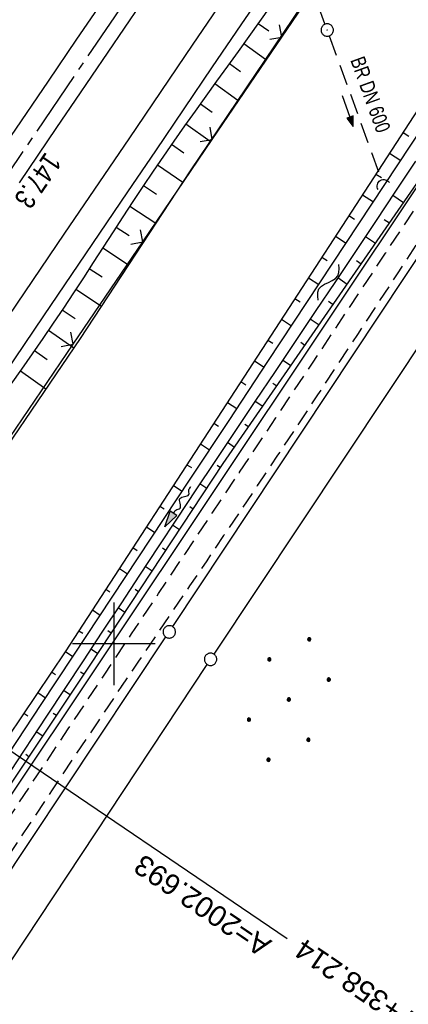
# Model space of a CAD drawing. Extents: x 512721 to 513460, y 476985 to 477919.
# Tile 15 of 23: x 513189 to 513236, y 477456 to 477576. Entities that reach past the tile are written whole.
import ezdxf

# ---------------------------------------------------------------- set-up
doc = ezdxf.new("R2010")
doc.units = 0
doc.header["$LTSCALE"] = 10
doc.header["$MEASUREMENT"] = 0
for name, pattern in [('ACHSE', [5.5, 4, -0.5, 0.5, -0.5]), ('LT00', [0]), ('LT11', [0.3, 0.2, -0.1]), ('STRICHLINIE2', [0.375, 0.25, -0.125])]:
    doc.linetypes.add(name, pattern=pattern)
doc.layers.get('0').update_dxf_attribs({"linetype": 'LT00'})
for name, color, linetype in [('--FLIEßRICHTPFEIL', 180, 'Continuous'), ('--WASSER_NUTZUNG', 180, 'Continuous'), ('-AX-020', 250, 'ACHSE'), ('-EL-020', 250, 'LT00'), ('-Halt-Pfeil', 4, 'LT00'), ('-Haltung', 182, 'STRICHLINIE2'), ('-Haltungsbeschriftung', 182, 'LT00'), ('-ST-20-1', 250, 'LT00'), ('DFK_AB_L', 21, 'LT00'), ('DFK_GZPKT', 250, 'LT00'), ('DFK_KATASTER', 250, 'LT00'), ('DFK_NUTZUNG', 250, 'LT00'), ('V87_AFBR_BAB', 250, 'LT00'), ('V87_BOESCH', 250, 'LT00'), ('V87_BOSCHUNG', 250, 'LT00'), ('V87_FELDWEG', 250, 'LT11'), ('V87_GRABEN', 250, 'LT00'), ('V87_KA_PRUF', 182, 'LT00'), ('V87_LD_MARK', 250, 'LT00'), ('V87_RASTER', 250, 'LT00'), ('V87_UK_DURCH', 182, 'LT00'), ('V87_ZAUN', 40, 'LT00')]:
    doc.layers.add(name, color=color, linetype=linetype)
doc.styles.add('Arial', font='ARIAL.TTF')
doc.styles.add('Beschrift', font='ARIAL.TTF')
doc.styles.add('Haltungsbeschriftung', font='ARIAL.TTF', dxfattribs={"width": 0.75})

# ---------------------------------------------------------------- blocks, each defined once
blk = doc.blocks.new('SYMB7010')
at = {"color": 0, "linetype": 'ByBlock'}
for points in [[(-0.031408, 0.499213), (-0.093728, 0.49134), (-0.15457, 0.475719), (-0.212975, 0.452595), (-0.268021, 0.422333), (-0.31884, 0.385411), (-0.36463, 0.342411), (-0.40467, 0.29401), (-0.438329, 0.240973), (-0.465074, 0.184136), (-0.484486, 0.124395), (-0.496256, 0.062692), (-0.5002, 0)], [(-0.5002, 0), (-0.496256, -0.062692), (-0.484486, -0.124395), (-0.465075, -0.184136), (-0.438329, -0.240973), (-0.404671, -0.29401), (-0.36463, -0.342411), (-0.31884, -0.385411), (-0.268021, -0.422333), (-0.212975, -0.452595), (-0.154571, -0.475719), (-0.093728, -0.49134), (-0.031408, -0.499213), (0.031408, -0.499213)], [(0.5002, 0), (0.496256, 0.062692), (0.484485, 0.124395), (0.465074, 0.184136), (0.438329, 0.240973), (0.40467, 0.29401), (0.36463, 0.342411), (0.31884, 0.385411), (0.268021, 0.422333), (0.212975, 0.452595), (0.15457, 0.475719), (0.093728, 0.49134), (0.031408, 0.499213), (-0.031408, 0.499213)], [(0.031408, -0.499213), (0.093728, -0.491341), (0.15457, -0.475719), (0.212975, -0.452595), (0.268021, -0.422333), (0.31884, -0.385411), (0.36463, -0.342411), (0.404671, -0.294011), (0.438329, -0.240974), (0.465075, -0.184136), (0.484486, -0.124395), (0.496256, -0.062692), (0.500201, 0)]]:
    blk.add_lwpolyline(points, dxfattribs=at)
blk = doc.blocks.new('SYMB0011')
at = {"color": 0, "linetype": 'ByBlock'}
for p, q in [((0.5, 0), (-0.5, 0)), ((0, 0.5), (0, -0.5))]:
    blk.add_line(p, q, dxfattribs=at)
blk = doc.blocks.new('SYMB0003')
at = {"color": 0, "linetype": 'ByBlock'}
for p, q in [((-0.015712, 0), (0.010166, 0.012015)), ((0, -0.021257), (-0.015712, 0)), ((0.010166, 0.012015), (0, -0.021257))]:
    blk.add_line(p, q, dxfattribs=at)
for points in [[(-0.031395, 0.499013), (-0.093691, 0.491144), (-0.154509, 0.475528), (-0.21289, 0.452414), (-0.267913, 0.422164), (-0.318712, 0.385257), (-0.364484, 0.342274), (-0.404509, 0.293893), (-0.438154, 0.240877), (-0.464888, 0.184062), (-0.484292, 0.124345), (-0.496058, 0.062667), (-0.5, 0)], [(-0.5, 0), (-0.496058, -0.062667), (-0.484292, -0.124345), (-0.464888, -0.184062), (-0.438154, -0.240877), (-0.404509, -0.293893), (-0.364485, -0.342274), (-0.318712, -0.385257), (-0.267914, -0.422164), (-0.21289, -0.452414), (-0.154509, -0.475529), (-0.093691, -0.491144), (-0.031395, -0.499014), (0.031395, -0.499014)], [(0.5, 0), (0.496057, 0.062667), (0.484292, 0.124345), (0.464888, 0.184062), (0.438153, 0.240877), (0.404509, 0.293893), (0.364484, 0.342274), (0.318712, 0.385257), (0.267913, 0.422164), (0.21289, 0.452414), (0.154509, 0.475528), (0.093691, 0.491144), (0.031395, 0.499013), (-0.031395, 0.499013)], [(0.031395, -0.499014), (0.093691, -0.491144), (0.154509, -0.475529), (0.21289, -0.452414), (0.267914, -0.422164), (0.318712, -0.385257), (0.364485, -0.342274), (0.404509, -0.293893), (0.438154, -0.240877), (0.464889, -0.184062), (0.484292, -0.124345), (0.496058, -0.062667), (0.5, 0)]]:
    blk.add_lwpolyline(points, dxfattribs=at)
blk = doc.blocks.new('SYMB1107')
at = {"color": 0, "linetype": 'ByBlock'}
for points in [[(-0.2, 0), (-0.196157, 0.039018), (-0.184776, 0.076537), (-0.166294, 0.111114), (-0.141421, 0.141421), (-0.111114, 0.166294), (-0.076537, 0.184776), (-0.039018, 0.196157), (0, 0.2)], [(0, 0.2), (0.039018, 0.196157), (0.076537, 0.184776), (0.111114, 0.166294), (0.141421, 0.141421), (0.166294, 0.111114), (0.184776, 0.076537), (0.196157, 0.039018), (0.2, 0)]]:
    blk.add_lwpolyline(points, dxfattribs=at)
blk = doc.blocks.new('SYMB0024')
at = {"color": 0, "linetype": 'ByBlock'}
for p, q in [((-0.5, 0.5), (0, 0)), ((0, 0), (0.5, 0.5))]:
    blk.add_line(p, q, dxfattribs=at)
blk = doc.blocks.new('FLIEßRICHTPFEIL')
at = {"layer": '--FLIEßRICHTPFEIL'}
blk.add_hatch(color=256, dxfattribs=at).paths.add_polyline_path([(-1.95, 0.4875), (-1.95, -0.4875), (0, 0)])
for p, q in [((-1.95, 0.4875), (-1.95, -0.4875)), ((-1.95, 0.4875), (0, 0)), ((0, 0), (-1.95, -0.4875))]:
    blk.add_line(p, q, dxfattribs=at)
at = {"layer": '--FLIEßRICHTPFEIL', "start_tangent": (-1, 0), "end_tangent": (-1, 0)}
blk.add_spline([(-1.95, 0), (-2.4375, 0), (-2.925, 0.325), (-3.4125, 0), (-3.9, -0.325), (-4.3875, 0), (-4.875, 0.325), (-5.3625, 0), (-5.85, 0)], degree=3, dxfattribs=at)
blk = doc.blocks.new('SYMB7251')
at = {"color": 0, "linetype": 'ByBlock'}
for points in [[(-0.25, 0), (-0.208333, 0.028889), (-0.166667, 0.051111), (-0.125, 0.06), (-0.083333, 0.051111), (-0.041667, 0.028889), (0, 0)], [(0, 0), (0.041667, -0.028889), (0.083333, -0.051111), (0.125, -0.06), (0.166667, -0.051111), (0.208333, -0.028889), (0.25, 0)]]:
    blk.add_lwpolyline(points, dxfattribs=at)
blk = doc.blocks.new('Ackerland7')
at = {"layer": 'DFK_NUTZUNG', "color": 0, "linetype": 'ByBlock'}
for p, q in [((-4, 3.93), (-4, 3.67)), ((-3.95, 3.63), (-3.95, 3.97)), ((-3.9, 3.99), (-3.9, 3.61)), ((-3.85, 3.6), (-3.85, 4)), ((-3.8, 3.99), (-3.8, 3.61)), ((-3.75, 3.63), (-3.75, 3.97)), ((-3.7, 3.93), (-3.7, 3.67)), ((-3.65, 3.8), (-3.65, 3.8)), ((3.7, 3.93), (3.7, 3.67)), ((3.75, 3.63), (3.75, 3.97)), ((3.8, 3.99), (3.8, 3.61)), ((3.85, 3.6), (3.85, 4)), ((3.9, 3.99), (3.9, 3.61)), ((3.95, 3.63), (3.95, 3.97)), ((4, 3.93), (4, 3.67)), ((4.05, 3.8), (4.05, 3.8)), ((-7.85, 0.13), (-7.85, -0.13)), ((-7.8, -0.17), (-7.8, 0.17)), ((-7.75, 0.19), (-7.75, -0.19)), ((-7.7, -0.2), (-7.7, 0.2)), ((-7.65, 0.19), (-7.65, -0.19)), ((-7.6, -0.17), (-7.6, 0.17)), ((-7.55, 0.13), (-7.55, -0.13)), ((-7.5, 0), (-7.5, 0)), ((-0.15, 0.13), (-0.15, -0.13)), ((-0.1, -0.17), (-0.1, 0.17)), ((-0.05, 0.19), (-0.05, -0.19)), ((0, -0.2), (0, 0.2)), ((0.05, 0.19), (0.05, -0.19)), ((0.1, -0.17), (0.1, 0.17)), ((0.15, 0.13), (0.15, -0.13)), ((0.2, 0), (0.2, 0)), ((7.55, 0.13), (7.55, -0.13)), ((7.6, -0.17), (7.6, 0.17)), ((7.65, 0.19), (7.65, -0.19)), ((7.7, -0.2), (7.7, 0.2)), ((7.75, 0.19), (7.75, -0.19)), ((7.8, -0.17), (7.8, 0.17)), ((7.85, 0.13), (7.85, -0.13)), ((7.9, 0), (7.9, 0)), ((-4, -3.67), (-4, -3.93)), ((-3.95, -3.97), (-3.95, -3.63)), ((-3.9, -3.61), (-3.9, -3.99)), ((-3.85, -4), (-3.85, -3.6)), ((-3.8, -3.61), (-3.8, -3.99)), ((-3.75, -3.97), (-3.75, -3.63)), ((-3.7, -3.67), (-3.7, -3.93)), ((-3.65, -3.8), (-3.65, -3.8)), ((3.7, -3.67), (3.7, -3.93)), ((3.75, -3.97), (3.75, -3.63)), ((3.8, -3.61), (3.8, -3.99)), ((3.85, -4), (3.85, -3.6)), ((3.9, -3.61), (3.9, -3.99)), ((3.95, -3.97), (3.95, -3.63)), ((4, -3.67), (4, -3.93)), ((4.05, -3.8), (4.05, -3.8))]:
    blk.add_line(p, q, dxfattribs=at)
for points in [[(-3.65, 3.8), (-3.67, 3.89), (-3.73, 3.96), (-3.81, 3.99), (-3.89, 3.99), (-3.97, 3.96), (-4.03, 3.89), (-4.05, 3.8), (-4.03, 3.71), (-3.97, 3.64), (-3.89, 3.6), (-3.81, 3.6), (-3.73, 3.64), (-3.67, 3.71), (-3.65, 3.8)], [(4.05, 3.8), (4.03, 3.89), (3.97, 3.96), (3.89, 3.99), (3.81, 3.99), (3.73, 3.96), (3.67, 3.89), (3.65, 3.8), (3.67, 3.71), (3.73, 3.64), (3.81, 3.61), (3.89, 3.61), (3.97, 3.64), (4.03, 3.71), (4.05, 3.8)], [(-7.5, 0), (-7.52, 0.09), (-7.58, 0.16), (-7.66, 0.19), (-7.74, 0.19), (-7.82, 0.16), (-7.88, 0.09), (-7.9, 0)], [(0.2, 0), (0.18, 0.09), (0.12, 0.16), (0.04, 0.19), (-0.04, 0.19), (-0.12, 0.16), (-0.18, 0.09), (-0.2, 0)], [(-0.2, 0), (-0.18, -0.09), (-0.12, -0.16), (-0.04, -0.19), (0.04, -0.19), (0.12, -0.16), (0.18, -0.09), (0.2, 0)], [(7.9, 0), (7.88, 0.09), (7.82, 0.16), (7.74, 0.19), (7.66, 0.19), (7.58, 0.16), (7.52, 0.09), (7.5, 0)], [(7.5, 0), (7.52, -0.09), (7.58, -0.16), (7.66, -0.19), (7.74, -0.19), (7.82, -0.16), (7.88, -0.09), (7.9, 0)], [(-7.9, 0), (-7.88, -0.09), (-7.82, -0.16), (-7.74, -0.19), (-7.66, -0.19), (-7.58, -0.16), (-7.52, -0.09), (-7.5, 0)], [(-3.65, -3.8), (-3.67, -3.71), (-3.73, -3.64), (-3.81, -3.61), (-3.89, -3.61), (-3.97, -3.64), (-4.03, -3.71), (-4.05, -3.8), (-4.03, -3.89), (-3.97, -3.96), (-3.89, -3.99), (-3.81, -3.99), (-3.73, -3.96), (-3.67, -3.89), (-3.65, -3.8)], [(4.05, -3.8), (4.03, -3.71), (3.97, -3.64), (3.89, -3.61), (3.81, -3.61), (3.73, -3.64), (3.67, -3.71), (3.65, -3.8), (3.67, -3.89), (3.73, -3.96), (3.81, -3.99), (3.89, -3.99), (3.97, -3.96), (4.03, -3.89), (4.05, -3.8)]]:
    blk.add_lwpolyline(points, dxfattribs=at)
blk = doc.blocks.new('SYMB0070')
at = {"color": 0, "linetype": 'ByBlock'}
for p, q in [((-0.5, 0), (0.2, 0)), ((0.5, 0), (0.2, 0.1)), ((0.2, 0.1), (0.2, 0)), ((0.468, 0), (0.21, 0.086)), ((0.21, 0.086), (0.21, -0.086)), ((0.21, -0.086), (0.468, 0)), ((0.22, -0.072), (0.437, 0)), ((0.23, -0.058), (0.405, 0)), ((0.24, -0.045), (0.374, 0)), ((0.342, 0), (0.25, 0.031)), ((0.25, 0.031), (0.25, -0.031)), ((0.25, -0.031), (0.342, 0)), ((0.26, -0.017), (0.31, 0)), ((0.27, -0.003), (0.279, 0))]:
    blk.add_line(p, q, dxfattribs=at)
for points in [[(0.2, 0), (0.2, -0.1), (0.5, 0)], [(0.437, 0), (0.22, 0.072), (0.22, -0.072)], [(0.405, 0), (0.23, 0.058), (0.23, -0.058)], [(0.374, 0), (0.24, 0.045), (0.24, -0.045)], [(0.31, 0), (0.26, 0.017), (0.26, -0.017)], [(0.279, 0), (0.27, 0.003), (0.27, -0.003)]]:
    blk.add_lwpolyline(points, dxfattribs=at)

msp = doc.modelspace()

# ---------------------------------------------------------------- linework, layer by layer
at = {"layer": '-AX-020', "ltscale": 0.2, "flags": 128}
msp.add_lwpolyline([(513366.25, 477824.83), (513355.82, 477808.87), (513344.83, 477792.14), (513333.82, 477775.43), (513322.78, 477758.74), (513311.72, 477742.06), (513300.63, 477725.4), (513289.52, 477708.75), (513278.39, 477692.12), (513267.24, 477675.5), (513256.08, 477658.89), (513244.9, 477642.29), (513233.71, 477625.7), (513222.5, 477609.12), (513211.29, 477592.54), (513200.07, 477575.97), (513188.84, 477559.41), (513177.6, 477542.84), (513166.37, 477526.28), (513154.8, 477509.24), (513142.5, 477491.11), (513130.2, 477472.99), (513117.9, 477454.86), (513105.61, 477436.73), (513093.33, 477418.59), (513081.06, 477400.44), (513068.81, 477382.28), (513056.57, 477364.12), (513044.34, 477345.94), (513032.14, 477327.75), (513019.96, 477309.55), (513007.8, 477291.33), (512995.67, 477273.09), (512983.57, 477254.83), (512971.49, 477236.55), (512959.45, 477218.25), (512947.45, 477199.93), (512935.48, 477181.58), (512923.55, 477163.21), (512911.66, 477144.81), (512899.82, 477126.38), (512888.03, 477107.93), (512876.28, 477089.44), (512864.58, 477070.92), (512854.16, 477054.3)], dxfattribs=at)
at = {"layer": '-EL-020'}
msp.add_line((513158.93, 477506.43), (513220.99, 477464.31), dxfattribs=at)
at = {"layer": '-Haltung'}
for p, q in [((513207.53, 477623.14), (513225.57, 477575.05)), ((513226.09, 477573.64), (513232.43, 477556.15))]:
    msp.add_line(p, q, dxfattribs=at)
at = {"layer": 'DFK_AB_L'}
msp.add_line((513317.26, 477676.16), (513151.91, 477428.3), dxfattribs=at)
at = {"layer": 'DFK_KATASTER'}
for p, q in [((513207.13, 477502.08), (513288.06, 477624.05)), ((513295.13, 477623.82), (513212.13, 477498.76)), ((513089.44, 477325.3), (513206.3, 477500.83)), ((513117.4, 477355.67), (513211.31, 477497.5))]:
    msp.add_line(p, q, dxfattribs=at)
at = {"layer": 'V87_AFBR_BAB'}
for points in [[(513218.81, 477580.05), (513215.37, 477574.97), (513211.93, 477569.89), (513208.49, 477564.81), (513205.05, 477559.74), (513201.66, 477554.74), (513198.27, 477549.74), (513194.88, 477544.74), (513191.48, 477539.75), (513184.49, 477529.44)], [(513198.94, 477578.33), (513195.49, 477573.24), (513192.04, 477568.14), (513187.5, 477561.45)], [(513188.57, 477555.85), (513190.83, 477559.19), (513193.09, 477562.53), (513195.36, 477565.87), (513197.34, 477568.77), (513199.32, 477571.68), (513201.3, 477574.58), (513203.28, 477577.49)]]:
    msp.add_lwpolyline(points, dxfattribs=at)
at = {"layer": 'V87_BOESCH'}
for points in [[(513283.07, 477664.98), (513281.86, 477664.03), (513280.84, 477663.51), (513275.78, 477656.95), (513263.18, 477636.57), (513249.73, 477616.5), (513236.57, 477596.99), (513222.81, 477577.41), (513209.23, 477557.29), (513195.94, 477537), (513181.81, 477516.23), (513168.48, 477496.68), (513154.57, 477476.14), (513141.4, 477456.47), (513127.55, 477436.73)], [(513218.92, 477577.22), (513217.64, 477575.4), (513216.35, 477573.58), (513215.06, 477571.77), (513213.75, 477569.96), (513212.45, 477568.16), (513211.14, 477566.35), (513209.84, 477564.54), (513208.55, 477562.73), (513207.27, 477560.9), (513206, 477559.07), (513204.76, 477557.25), (513203.53, 477555.42), (513202.32, 477553.58), (513201.11, 477551.74), (513199.91, 477549.89), (513198.71, 477548.05), (513197.51, 477546.2), (513196.31, 477544.35), (513195.1, 477542.51), (513193.89, 477540.67), (513192.66, 477538.84), (513191.39, 477536.98), (513190.12, 477535.13), (513188.83, 477533.28), (513187.53, 477531.44)]]:
    msp.add_lwpolyline(points, dxfattribs=at)
at = {"layer": 'V87_BOSCHUNG'}
for p, q in [((513217.48, 477575.16), (513218.77, 477574.25)), ((513215.74, 477572.72), (513218.37, 477570.84)), ((513213.99, 477570.29), (513215.34, 477569.32)), ((513212.23, 477567.86), (513215.01, 477565.86)), ((513210.48, 477565.43), (513211.9, 477564.4)), ((513208.73, 477562.98), (513211.66, 477560.9)), ((513235.03, 477561.94), (513235.71, 477561.5)), ((513206.99, 477560.51), (513208.49, 477559.47)), ((513233.39, 477559.43), (513234.74, 477558.56)), ((513205.28, 477558.02), (513208.34, 477555.94)), ((513231.75, 477556.91), (513232.42, 477556.48)), ((513203.6, 477555.52), (513205.15, 477554.48)), ((513230.12, 477554.4), (513231.44, 477553.55)), ((513235.08, 477553.41), (513233.78, 477554.31)), ((513201.94, 477553.01), (513205.07, 477550.94)), ((513228.48, 477551.88), (513229.13, 477551.46)), ((513233.38, 477550.95), (513232.75, 477551.38)), ((513200.3, 477550.49), (513201.86, 477549.46)), ((513226.84, 477549.37), (513228.14, 477548.54)), ((513231.67, 477548.48), (513230.46, 477549.31)), ((513198.66, 477547.97), (513201.79, 477545.93)), ((513225.21, 477546.85), (513225.85, 477546.44)), ((513229.97, 477546.01), (513229.38, 477546.41)), ((513197.03, 477545.46), (513198.59, 477544.44)), ((513223.57, 477544.34), (513224.83, 477543.53)), ((513228.26, 477543.54), (513227.12, 477544.33)), ((513195.39, 477542.95), (513198.49, 477540.9)), ((513221.94, 477541.82), (513222.56, 477541.42)), ((513226.56, 477541.07), (513226, 477541.45)), ((513193.74, 477540.46), (513195.3, 477539.42)), ((513220.3, 477539.31), (513221.52, 477538.52)), ((513224.85, 477538.61), (513223.78, 477539.34)), ((513192.08, 477537.98), (513195.17, 477535.87)), ((513218.66, 477536.79), (513219.27, 477536.41)), ((513223.14, 477536.14), (513222.63, 477536.49)), ((513190.39, 477535.52), (513191.93, 477534.45)), ((513217.03, 477534.28), (513218.21, 477533.52)), ((513221.44, 477533.67), (513220.44, 477534.36)), ((513188.68, 477533.07), (513191.78, 477530.89)), ((513215.39, 477531.76), (513215.98, 477531.39)), ((513219.73, 477531.2), (513219.25, 477531.53)), ((513213.76, 477529.25), (513214.91, 477528.51)), ((513218.03, 477528.73), (513217.1, 477529.37)), ((513212.12, 477526.73), (513212.69, 477526.37)), ((513216.32, 477526.27), (513215.87, 477526.57)), ((513214.62, 477523.8), (513213.76, 477524.38)), ((513210.48, 477524.22), (513211.6, 477523.51)), ((513208.85, 477521.7), (513209.39, 477521.35)), ((513212.93, 477521.33), (513212.51, 477521.61)), ((513207.21, 477519.19), (513208.29, 477518.5)), ((513211.27, 477518.83), (513210.43, 477519.38)), ((513205.58, 477516.68), (513206.1, 477516.34)), ((513209.62, 477516.33), (513209.2, 477516.6)), ((513203.94, 477514.16), (513204.97, 477513.5)), ((513207.97, 477513.82), (513207.12, 477514.38)), ((513202.3, 477511.65), (513202.81, 477511.32)), ((513206.31, 477511.32), (513205.89, 477511.6)), ((513200.67, 477509.13), (513201.66, 477508.49)), ((513204.66, 477508.82), (513203.81, 477509.38)), ((513199.03, 477506.62), (513199.52, 477506.3)), ((513203, 477506.31), (513202.58, 477506.59)), ((513197.4, 477504.1), (513198.36, 477503.49)), ((513201.35, 477503.81), (513200.51, 477504.37)), ((513195.76, 477501.59), (513196.23, 477501.29)), ((513199.69, 477501.31), (513199.28, 477501.58)), ((513198.04, 477498.81), (513197.21, 477499.36)), ((513194.13, 477499.08), (513195.04, 477498.48)), ((513192.46, 477496.59), (513192.92, 477496.28)), ((513196.38, 477496.31), (513195.97, 477496.58)), ((513190.79, 477494.1), (513191.73, 477493.47)), ((513194.72, 477493.81), (513193.91, 477494.35)), ((513189.11, 477491.61), (513189.6, 477491.29)), ((513193.05, 477491.32), (513192.65, 477491.58)), ((513191.39, 477488.82), (513190.6, 477489.34)), ((513189.72, 477486.33), (513189.33, 477486.58))]:
    msp.add_line(p, q, dxfattribs=at)
at = {"layer": 'V87_FELDWEG', "flags": 128}
for points in [[(513100.28, 477240.02), (513099.68, 477244.03), (513099.07, 477248.04), (513098.47, 477252.06), (513097.85, 477256.08), (513097.23, 477260.1), (513096.61, 477264.12), (513095.97, 477268.15), (513095.47, 477271.26), (513094.96, 477274.37), (513094.45, 477277.48), (513093.93, 477280.59), (513093.41, 477283.69), (513092.88, 477286.79), (513092.36, 477289.88), (513091.83, 477292.96), (513091.3, 477296.03), (513090.92, 477298.23), (513090.54, 477300.42), (513090.16, 477302.62), (513089.77, 477304.82), (513089.38, 477307.02), (513088.98, 477309.23), (513088.57, 477311.45), (513088.15, 477313.69), (513087.72, 477315.94), (513087.28, 477318.21), (513086.83, 477320.5), (513086.66, 477321.3), (513086.51, 477322.11), (513086.38, 477322.92), (513086.27, 477323.72), (513086.2, 477324.51), (513086.18, 477325.29), (513086.21, 477326.05), (513086.32, 477326.8), (513086.51, 477327.58), (513086.78, 477328.34), (513087.12, 477329.08), (513087.52, 477329.8), (513087.96, 477330.52), (513088.45, 477331.22), (513088.98, 477331.91), (513089.52, 477332.6), (513090.08, 477333.28), (513090.64, 477333.97), (513091.2, 477334.65), (513092.17, 477335.9), (513093.11, 477337.15), (513094, 477338.42), (513094.86, 477339.69), (513095.7, 477340.96), (513096.51, 477342.24), (513097.31, 477343.52), (513098.09, 477344.81), (513098.86, 477346.09), (513099.63, 477347.38), (513100.4, 477348.67), (513101.18, 477349.95), (513102.52, 477352.12), (513103.89, 477354.27), (513105.28, 477356.42), (513106.7, 477358.57), (513108.14, 477360.7), (513109.6, 477362.83), (513111.07, 477364.96), (513112.54, 477367.09), (513114.03, 477369.21), (513115.52, 477371.33), (513117.01, 477373.46), (513118.5, 477375.58), (513119.98, 477377.71), (513122.24, 477380.97), (513124.47, 477384.24), (513126.69, 477387.51), (513128.9, 477390.79), (513131.09, 477394.08), (513133.27, 477397.36), (513135.45, 477400.65), (513137.62, 477403.95), (513139.79, 477407.24), (513141.95, 477410.54), (513144.12, 477413.84), (513147.52, 477418.99), (513150.93, 477424.15), (513154.34, 477429.3), (513157.75, 477434.45), (513161.17, 477439.61), (513164.59, 477444.76), (513168.02, 477449.91), (513172.43, 477456.55), (513176.83, 477463.18), (513181.25, 477469.82), (513185.66, 477476.45), (513190.07, 477483.08), (513194.49, 477489.71), (513198.91, 477496.34), (513202.16, 477501.21), (513205.42, 477506.09), (513208.67, 477510.96), (513211.93, 477515.84), (513215.18, 477520.71), (513219.62, 477527.36), (513224.06, 477534.01), (513228.49, 477540.67), (513232.92, 477547.33), (513237.34, 477553.99), (513241.76, 477560.65), (513244.4, 477564.64), (513247.04, 477568.63), (513249.68, 477572.62), (513252.32, 477576.6), (513254.96, 477580.59), (513257.61, 477584.57), (513260.26, 477588.56), (513262.91, 477592.53), (513265.58, 477596.51), (513267.37, 477599.18), (513269.18, 477601.86), (513270.98, 477604.53), (513272.77, 477607.21), (513274.57, 477609.89), (513276.35, 477612.57), (513278.13, 477615.26), (513279.9, 477617.96), (513281.65, 477620.67), (513283.39, 477623.38), (513284.58, 477625.25), (513285.76, 477627.13), (513286.94, 477629.01), (513288.12, 477630.89), (513289.3, 477632.76), (513290.49, 477634.64), (513292.08, 477637.12), (513293.69, 477639.6), (513295.31, 477642.07), (513296.93, 477644.53), (513298.56, 477646.99), (513300.2, 477649.45), (513301.84, 477651.9), (513303.48, 477654.35), (513305.12, 477656.81), (513307.72, 477660.7), (513310.32, 477664.6), (513312.91, 477668.5), (513315.5, 477672.4), (513318.09, 477676.3), (513320.69, 477680.2), (513323.23, 477684.01), (513325.78, 477687.82), (513328.32, 477691.63), (513330.87, 477695.44), (513333.42, 477699.25), (513335.96, 477703.06), (513339.07, 477707.72), (513342.17, 477712.39), (513345.27, 477717.05), (513348.36, 477721.72), (513351.46, 477726.39), (513354.45, 477730.91), (513357.45, 477735.44), (513360.44, 477739.96), (513363.42, 477744.49), (513366.41, 477749.03), (513368.87, 477752.78), (513371.34, 477756.54), (513373.8, 477760.3), (513376.26, 477764.06), (513378.72, 477767.82), (513380.8, 477770.99), (513382.88, 477774.16), (513384.96, 477777.32), (513387.05, 477780.49), (513389.14, 477783.64), (513391.24, 477786.79), (513393.52, 477790.19), (513395.81, 477793.57), (513398.11, 477796.96), (513400.41, 477800.33), (513401.73, 477802.26)], [(513403.95, 477800.85), (513403.92, 477800.8), (513400.52, 477795.69), (513397.11, 477790.58), (513393.71, 477785.47), (513391.6, 477782.31), (513389.49, 477779.15), (513387.38, 477775.99), (513385.28, 477772.83), (513383.18, 477769.66), (513381.08, 477766.5), (513379, 477763.35), (513376.93, 477760.2), (513374.86, 477757.05), (513372.8, 477753.9), (513370.73, 477750.75), (513368.66, 477747.6), (513366.54, 477744.39), (513364.42, 477741.19), (513362.3, 477737.98), (513360.18, 477734.77), (513358.06, 477731.57), (513355.95, 477728.36), (513353.83, 477725.15), (513351.9, 477722.2), (513349.98, 477719.26), (513348.05, 477716.31), (513346.12, 477713.36), (513344.2, 477710.42), (513342.26, 477707.47), (513340.33, 477704.53), (513338.39, 477701.6), (513336.21, 477698.33), (513334.03, 477695.07), (513331.84, 477691.82), (513329.64, 477688.57), (513327.44, 477685.32), (513325.24, 477682.08), (513323.03, 477678.83), (513321.03, 477675.9), (513319.04, 477672.97), (513317.04, 477670.04), (513315.06, 477667.1), (513313.08, 477664.16), (513311.1, 477661.21), (513309.14, 477658.26), (513307.2, 477655.29), (513305.6, 477652.83), (513304.01, 477650.36), (513302.42, 477647.89), (513300.84, 477645.42), (513299.26, 477642.94), (513297.68, 477640.47), (513296.1, 477638), (513294.5, 477635.53), (513292.9, 477633.07), (513291.4, 477630.78), (513289.89, 477628.5), (513288.38, 477626.22), (513286.86, 477623.94), (513285.34, 477621.66), (513282.4, 477617.26), (513279.46, 477612.85), (513276.53, 477608.44), (513273.59, 477604.03), (513270.65, 477599.62), (513267.72, 477595.21), (513264.74, 477590.75), (513261.76, 477586.28), (513258.78, 477581.82), (513255.8, 477577.36), (513252.82, 477572.89), (513249.85, 477568.42), (513246.88, 477563.95), (513243.93, 477559.47), (513241.52, 477555.81), (513239.11, 477552.14), (513236.71, 477548.48), (513234.31, 477544.81), (513231.9, 477541.14), (513229.5, 477537.48), (513227.09, 477533.82), (513224.68, 477530.16), (513222.27, 477526.5), (513219.84, 477522.85), (513217.41, 477519.21), (513215.36, 477516.15), (513213.3, 477513.11), (513211.25, 477510.07), (513209.18, 477507.02), (513207.12, 477503.98), (513205.06, 477500.94), (513203, 477497.9), (513200.94, 477494.86), (513198.13, 477490.68), (513195.33, 477486.5), (513192.54, 477482.31), (513189.75, 477478.13), (513186.97, 477473.93), (513184.19, 477469.74), (513181.41, 477465.54), (513178.64, 477461.35), (513175.86, 477457.15), (513173.08, 477452.96), (513170.3, 477448.76), (513167.61, 477444.73), (513164.93, 477440.69), (513162.24, 477436.65), (513159.55, 477432.62), (513156.87, 477428.58), (513154.19, 477424.54), (513151.51, 477420.5), (513148.85, 477416.45), (513146.19, 477412.39), (513144.38, 477409.62), (513142.57, 477406.84), (513140.76, 477404.06), (513138.95, 477401.28), (513137.14, 477398.5), (513135.32, 477395.72), (513133.5, 477392.95), (513131.67, 477390.18), (513129.83, 477387.42), (513127.98, 477384.67), (513126.12, 477381.92), (513124.24, 477379.19), (513122.35, 477376.46), (513120.97, 477374.5), (513119.59, 477372.55), (513118.2, 477370.6), (513116.82, 477368.65), (513115.43, 477366.7), (513114.06, 477364.75), (513112.69, 477362.79), (513111.34, 477360.82), (513110, 477358.84), (513108.68, 477356.85), (513107.39, 477354.85), (513106.11, 477352.83), (513104.87, 477350.79), (513103.66, 477348.74), (513103.14, 477347.82), (513102.62, 477346.91), (513102.1, 477346), (513101.57, 477345.09), (513101.03, 477344.18), (513100.48, 477343.28), (513099.72, 477342.09), (513098.93, 477340.92), (513098.12, 477339.76), (513097.29, 477338.62), (513096.45, 477337.49), (513095.6, 477336.37), (513095, 477335.6), (513094.4, 477334.83), (513093.79, 477334.07), (513093.15, 477333.3), (513092.61, 477332.67), (513092.07, 477332.04), (513091.53, 477331.39), (513091, 477330.74), (513090.5, 477330.08), (513090.04, 477329.41), (513089.62, 477328.72), (513089.27, 477328.02), (513088.98, 477327.29), (513088.78, 477326.55), (513088.67, 477325.9), (513088.62, 477325.24), (513088.63, 477324.56), (513088.67, 477323.88), (513088.75, 477323.19), (513088.85, 477322.49), (513088.96, 477321.79), (513089.09, 477321.1), (513089.5, 477318.76), (513089.91, 477316.44), (513090.31, 477314.15), (513090.7, 477311.87), (513091.09, 477309.61), (513091.47, 477307.36), (513091.86, 477305.11), (513092.24, 477302.87), (513092.62, 477300.64), (513093, 477298.4), (513093.39, 477296.16), (513093.92, 477293.11), (513094.46, 477290.04), (513094.99, 477286.97), (513095.54, 477283.89), (513096.07, 477280.8), (513096.61, 477277.71), (513097.14, 477274.62), (513097.67, 477271.52), (513098.19, 477268.43), (513098.76, 477264.93), (513099.32, 477261.43), (513099.87, 477257.93), (513100.41, 477254.44), (513100.94, 477250.94), (513101.47, 477247.45), (513101.99, 477243.95), (513102.52, 477240.46)]]:
    msp.add_lwpolyline(points, dxfattribs=at)
at = {"layer": 'V87_GRABEN'}
for points in [[(513280.57, 477635.04), (513280.51, 477633.79), (513280.38, 477632.54), (513280.17, 477631.29), (513279.9, 477630.07), (513279.55, 477628.86), (513279.14, 477627.67), (513278.65, 477626.51), (513278.1, 477625.38), (513277.49, 477624.29), (513259.53, 477598.36), (513236.34, 477563.96), (513194.11, 477499.05), (513162.84, 477452.5)], [(513163.98, 477451.53), (513167.88, 477457.4), (513171.77, 477463.27), (513175.66, 477469.14), (513179.54, 477475.01), (513183.43, 477480.89), (513187.31, 477486.76), (513191.19, 477492.64), (513195.07, 477498.51), (513199.79, 477505.65), (513204.51, 477512.79), (513209.23, 477519.93), (513213.95, 477527.07), (513218.67, 477534.21), (513223.39, 477541.36), (513228.11, 477548.5), (513232.82, 477555.64), (513237.53, 477562.79)], [(513166, 477450.77), (513197.12, 477497.42), (513213.26, 477521.84), (513240.41, 477561.12)], [(513236.53, 477558.48), (513234.12, 477554.83), (513231.7, 477551.18), (513229.27, 477547.54), (513226.84, 477543.9), (513224.4, 477540.27), (513221.97, 477536.64), (513219.53, 477533), (513217.09, 477529.37), (513214.66, 477525.73), (513212.23, 477522.1), (513209.94, 477518.65), (513207.66, 477515.21), (513205.38, 477511.76), (513203.11, 477508.31), (513200.83, 477504.86), (513198.56, 477501.41), (513196.29, 477497.96), (513191.86, 477491.25), (513187.43, 477484.55)]]:
    msp.add_lwpolyline(points, dxfattribs=at)
at = {"layer": 'V87_LD_MARK'}
msp.add_lwpolyline([(513264.32, 477653.76), (513256.07, 477641.5), (513248.33, 477630.02), (513240.59, 477618.54), (513232.85, 477607.06), (513225.09, 477595.59), (513217.34, 477584.12), (513209.58, 477572.66), (513201.81, 477561.19), (513194.04, 477549.73), (513186.27, 477538.28), (513178.5, 477526.82), (513170.72, 477515.36), (513162.95, 477503.91), (513155.17, 477492.45), (513147.4, 477481), (513139.96, 477470.03), (513132.52, 477459.07), (513125.08, 477448.1)], dxfattribs=at)
at = {"layer": 'V87_RASTER'}
for p, q in [((513200, 477505), (513200, 477495)), ((513205, 477500), (513195, 477500))]:
    msp.add_line(p, q, dxfattribs=at)
at = {"layer": 'V87_ZAUN'}
for p, q in [((513220.36, 477573.51), (513228.79, 477585.92)), ((513211.93, 477561.11), (513220.36, 477573.51)), ((513203.5, 477548.7), (513211.93, 477561.11)), ((513195.07, 477536.29), (513203.5, 477548.7)), ((513186.64, 477523.88), (513195.07, 477536.29))]:
    msp.add_line(p, q, dxfattribs=at)

# ---------------------------------------------------------------- block references
at = {"layer": '--FLIEßRICHTPFEIL', "rotation": 237.131214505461}
msp.add_blockref('FLIEßRICHTPFEIL', (513206.17, 477514.16), dxfattribs=at)
at = {"layer": '--WASSER_NUTZUNG', "xscale": 9.999999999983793, "yscale": 9.999999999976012, "zscale": 10, "rotation": 59.99999999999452}
msp.add_blockref('SYMB7251', (513225.99, 477543.79), dxfattribs=at)
at = {"layer": '-Halt-Pfeil', "xscale": 4.000000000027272, "yscale": 4.000000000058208, "zscale": 4, "rotation": 289.9182994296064}
msp.add_blockref('SYMB0070', (513228.32, 477564.56), dxfattribs=at)
at = {"layer": 'DFK_GZPKT', "xscale": 1.499999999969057, "yscale": 1.5, "zscale": 1.5, "rotation": 251.2881100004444}
for p in [(513206.72, 477501.45), (513211.72, 477498.13)]:
    msp.add_blockref('SYMB7010', p, dxfattribs=at)
at = {"layer": 'DFK_NUTZUNG', "rotation": 251.2883000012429}
msp.add_blockref('Ackerland7', (513221.2, 477493.25), dxfattribs=at)
at = {"layer": 'V87_FELDWEG', "xscale": 0.09999999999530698, "yscale": 0.09999999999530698, "zscale": 0.1, "rotation": 237.5288994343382}
for p in [(513215.18, 477520.71), (513217.41, 477519.21), (513198.91, 477496.34), (513200.94, 477494.86)]:
    msp.add_blockref('SYMB0011', p, dxfattribs=at)
at = {"layer": 'V87_KA_PRUF', "xscale": 1.500000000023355, "yscale": 1.500000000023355, "zscale": 1.5, "rotation": 237.5288994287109}
msp.add_blockref('SYMB0003', (513225.84, 477574.35), dxfattribs=at)
at = {"layer": 'V87_UK_DURCH', "xscale": 4.000000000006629, "yscale": 3.999999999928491, "zscale": 4, "rotation": 31.26037864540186}
msp.add_blockref('SYMB1107', (513232.69, 477555.45), dxfattribs=at)
at = {"layer": 'V87_ZAUN', "xscale": 2.100000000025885, "yscale": 2.100000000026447, "zscale": 2.1, "rotation": 55.80813942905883}
for p in [(513220.36, 477573.51), (513211.93, 477561.11), (513203.5, 477548.7), (513195.07, 477536.29)]:
    msp.add_blockref('SYMB0024', p, dxfattribs=at)

# ---------------------------------------------------------------- texts
at = {"layer": '-EL-020', "style": 'Arial'}
for s, p in [('A=2002.693', (513219.25, 477463.98)), (' km 147+358.214', (513245.48, 477449.2))]:
    msp.add_text(s, height=2.5, rotation=-214.1657, dxfattribs=at).set_placement(p)
at = {"layer": '-Haltungsbeschriftung', "style": 'Haltungsbeschriftung', "width": 0.75}
msp.add_text('BR DN 600', height=1.8, rotation=289.9183, dxfattribs=at).set_placement((513228.62, 477570.72))
at = {"layer": '-ST-20-1', "style": 'Beschrift', "width": 0.8}
msp.add_text('  147.3', height=2.5, rotation=-124.1437, dxfattribs=at).set_placement((513192.62, 477560.97))

doc.saveas('drawing.dxf')
